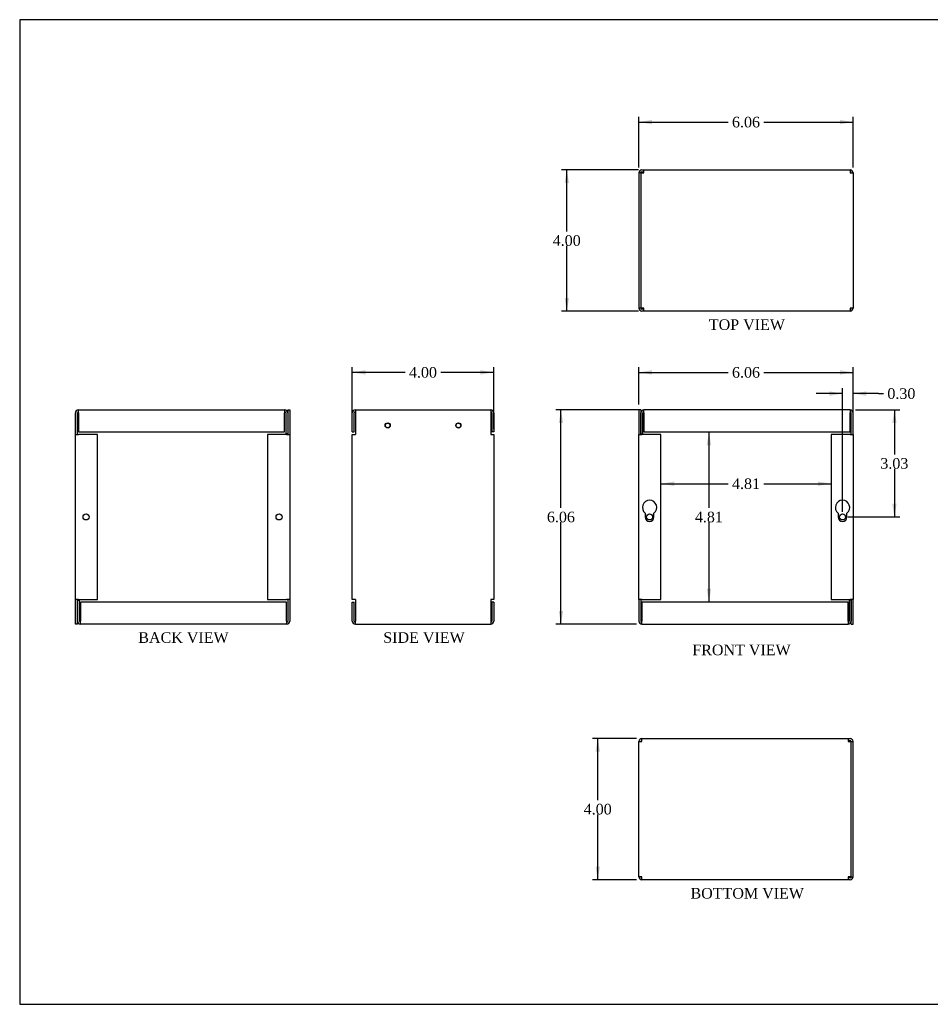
# Model space of a CAD drawing. Header units: inches. Extents: x 0.1 to 41.9, y -0.2 to 27.9.
# Tile 1 of 3: x 0.1 to 25.8, y 0.1 to 27.9. Entities that reach past the tile are written whole.
import ezdxf
from ezdxf.enums import TextEntityAlignment as Align

# ---------------------------------------------------------------- set-up
doc = ezdxf.new("R2010")
doc.units = ezdxf.units.IN
doc.header["$MEASUREMENT"] = 0
for name, color, linetype in [('COM71343-1', 7, 'Continuous'), ('COM71367-1', 7, 'Continuous'), ('Default', 7, 'Continuous')]:
    doc.layers.add(name, color=color, linetype=linetype)
doc.styles.add('SEACAD_Times_New_Roman', font='times.ttf')
doc.dimstyles.new('HAMMOND_(_STH_-_48x32)', dxfattribs={"dimtxt": 0.3, "dimasz": 0.375, "dimexe": 0.15, "dimexo": 0.15, "dimgap": 0.075, "dimtad": 0, "dimtih": 1, "dimtoh": 1, "dimzin": 0, "dimdsep": 46, "dimtxsty": 'SEACAD_Times_New_Roman', "dimblk1": '_SE_FILLED', "dimblk2": '_SE_FILLED', "dimsah": 1, "dimcen": 0.15, "dimadec": 0, "dimazin": 0, "dimtfac": 0.8, "dimtofl": 0, "dimtmove": 0, "dimatfit": 3, "dimfxl": 1, "dimtolj": 1, "dimtzin": 0, "dimarcsym": 0})

# ---------------------------------------------------------------- blocks, each defined once
blk = doc.blocks.new('SE2')
at = {"layer": 'COM71343-1', "color": 7, "linetype": 'Continuous'}
for p, q in [((17.641, 16.89), (17.584, 16.89)), ((17.584, 16.89), (17.584, 16.194)), ((17.641, 16.89), (17.641, 16.194)), ((17.584, 11.524), (17.584, 16.194)), ((17.584, 16.194), (17.67, 16.194)), ((18.209, 16.194), (17.67, 16.194)), ((18.209, 11.524), (18.209, 16.194)), ((17.761, 13.971), (17.761, 13.859)), ((18.011, 13.859), (18.011, 13.971)), ((17.584, 11.524), (17.584, 10.914)), ((17.67, 11.524), (17.584, 11.524)), ((17.641, 11.524), (17.641, 10.914)), ((17.67, 11.524), (18.209, 11.524)), ((17.67, 11.453), (17.67, 10.914)), ((23.503, 11.453), (17.67, 11.453)), ((23.503, 10.914), (23.503, 11.453)), ((23.589, 11.51), (23.532, 11.51)), ((23.532, 11.51), (23.532, 10.914)), ((23.589, 11.51), (23.589, 10.914)), ((17.67, 10.828), (17.67, 10.914)), ((23.503, 10.914), (23.503, 10.828)), ((17.67, 10.828), (23.503, 10.828))]:
    blk.add_line(p, q, dxfattribs=at)
blk.add_circle((17.886, 13.859), 0.085, dxfattribs=at)
for centre, radius, start, end in [((17.886, 14.131), 0.203, 308.0074, 231.9926), ((17.886, 13.859), 0.125, 180, 0), ((17.67, 10.914), 0.086, 180, 270), ((17.67, 10.914), 0.029, 180, 270), ((23.503, 10.914), 0.086, 270, 0), ((23.503, 10.914), 0.029, 270, 0)]:
    blk.add_arc(centre, radius, start, end, dxfattribs=at)
at = {"layer": 'COM71367-1', "color": 7, "linetype": 'Continuous'}
for p, q in [((17.641, 16.208), (17.641, 16.804)), ((17.698, 16.208), (17.698, 16.804)), ((23.56, 16.89), (17.727, 16.89)), ((17.727, 16.804), (17.727, 16.89)), ((17.727, 16.804), (17.727, 16.265)), ((23.56, 16.89), (23.56, 16.804)), ((23.56, 16.265), (23.56, 16.804)), ((23.589, 16.194), (23.589, 16.804)), ((23.646, 16.194), (23.646, 16.804)), ((17.641, 16.208), (17.698, 16.208)), ((17.727, 16.265), (23.56, 16.265)), ((23.56, 16.194), (23.021, 16.194)), ((23.021, 16.194), (23.021, 11.524)), ((23.56, 16.194), (23.646, 16.194)), ((23.646, 16.194), (23.646, 11.524)), ((23.219, 13.971), (23.219, 13.859)), ((23.469, 13.859), (23.469, 13.971)), ((23.021, 11.524), (23.56, 11.524)), ((23.646, 11.524), (23.56, 11.524)), ((23.589, 10.828), (23.589, 11.524)), ((23.646, 10.828), (23.646, 11.524)), ((23.589, 10.828), (23.646, 10.828))]:
    blk.add_line(p, q, dxfattribs=at)
blk.add_circle((23.344, 13.859), 0.085, dxfattribs=at)
for centre, radius, start, end in [((17.727, 16.804), 0.086, 90, 180), ((17.727, 16.804), 0.029, 90, 180), ((23.56, 16.804), 0.086, 0, 90), ((23.56, 16.804), 0.029, 0, 90), ((23.344, 14.131), 0.203, 308.0074, 231.9926), ((23.344, 13.859), 0.125, 180, 0)]:
    blk.add_arc(centre, radius, start, end, dxfattribs=at)
blk = doc.blocks.new('SE4')
at = {"layer": 'COM71343-1', "color": 7, "linetype": 'Continuous'}
for p, q in [((9.564, 16.89), (13.392, 16.89)), ((9.564, 16.89), (9.564, 16.194)), ((13.392, 16.89), (13.392, 16.194)), ((9.478, 16.194), (9.564, 16.194)), ((9.478, 11.524), (9.478, 16.194)), ((13.392, 16.194), (13.478, 16.194)), ((13.478, 16.194), (13.478, 11.524)), ((9.564, 11.524), (9.478, 11.524)), ((9.478, 11.453), (9.535, 11.453)), ((9.478, 10.914), (9.478, 11.453)), ((9.535, 10.914), (9.535, 11.453)), ((9.564, 11.524), (9.564, 10.914)), ((13.392, 11.524), (13.392, 10.914)), ((13.478, 11.524), (13.392, 11.524)), ((13.478, 11.453), (13.421, 11.453)), ((13.421, 11.453), (13.421, 10.914)), ((13.478, 11.453), (13.478, 10.914)), ((9.564, 10.828), (9.564, 10.914)), ((13.392, 10.914), (13.392, 10.828)), ((9.564, 10.828), (13.392, 10.828))]:
    blk.add_line(p, q, dxfattribs=at)
for centre in [(10.478, 16.449), (12.478, 16.449)]:
    blk.add_circle(centre, 0.0725, dxfattribs=at)
for centre, radius, start, end in [((9.564, 10.914), 0.086, 180, 270), ((9.564, 10.914), 0.029, 180, 270), ((13.392, 10.914), 0.086, 270, 360), ((13.392, 10.914), 0.029, 270, 0)]:
    blk.add_arc(centre, radius, start, end, dxfattribs=at)
at = {"layer": 'COM71367-1', "color": 7, "linetype": 'Continuous'}
for p, q in [((9.478, 16.265), (9.478, 16.804)), ((9.535, 16.265), (9.535, 16.804)), ((13.421, 16.804), (13.421, 16.265)), ((13.478, 16.804), (13.478, 16.265)), ((9.478, 16.265), (9.535, 16.265)), ((13.478, 16.265), (13.421, 16.265))]:
    blk.add_line(p, q, dxfattribs=at)
for centre in [(10.478, 16.449), (12.478, 16.449)]:
    blk.add_circle(centre, 0.0655, dxfattribs=at)
for centre, radius, start, end in [((9.564, 16.804), 0.086, 90, 180), ((9.564, 16.804), 0.029, 90, 180), ((13.392, 16.804), 0.086, 0, 90), ((13.392, 16.804), 0.029, 0, 90)]:
    blk.add_arc(centre, radius, start, end, dxfattribs=at)
blk = doc.blocks.new('SE5')
at = {"layer": 'COM71343-1', "color": 7, "linetype": 'Continuous'}
for p, q in [((17.67, 23.682), (17.727, 23.682)), ((17.641, 23.596), (17.584, 23.596)), ((17.584, 23.596), (17.584, 19.768)), ((17.641, 23.596), (17.641, 19.768)), ((17.67, 23.625), (17.727, 23.625)), ((17.67, 23.625), (17.67, 23.596)), ((17.641, 19.768), (17.584, 19.768)), ((17.67, 19.768), (17.67, 19.739)), ((17.727, 19.739), (17.67, 19.739)), ((17.727, 19.682), (17.67, 19.682))]:
    blk.add_line(p, q, dxfattribs=at)
for centre, radius, start, end in [((17.67, 23.596), 0.086, 90, 180), ((17.67, 23.596), 0.029, 90, 180), ((17.67, 19.768), 0.086, 180, 270), ((17.67, 19.768), 0.029, 180, 270)]:
    blk.add_arc(centre, radius, start, end, dxfattribs=at)
at = {"layer": 'COM71367-1', "color": 7, "linetype": 'Continuous'}
for p, q in [((17.727, 23.596), (17.727, 23.682)), ((17.727, 23.682), (23.56, 23.682)), ((23.56, 23.682), (23.56, 23.596)), ((17.641, 23.596), (17.727, 23.596)), ((23.56, 23.596), (23.646, 23.596)), ((23.646, 23.596), (23.646, 19.768)), ((17.727, 19.768), (17.641, 19.768)), ((17.727, 19.682), (17.727, 19.768)), ((23.56, 19.682), (17.727, 19.682)), ((23.646, 19.768), (23.56, 19.768)), ((23.56, 19.768), (23.56, 19.682))]:
    blk.add_line(p, q, dxfattribs=at)
for centre, radius, start, end in [((23.56, 23.596), 0.086, 0, 90), ((23.56, 23.596), 0.029, 0, 90), ((23.56, 19.768), 0.086, 270, 0), ((23.56, 19.768), 0.029, 270, 0)]:
    blk.add_arc(centre, radius, start, end, dxfattribs=at)
blk = doc.blocks.new('SE6')
at = {"layer": 'COM71343-1', "color": 7, "linetype": 'Continuous'}
for p, q in [((17.67, 7.506), (17.67, 7.592)), ((17.67, 7.592), (23.503, 7.592)), ((23.503, 7.592), (23.503, 7.506)), ((17.584, 7.506), (17.67, 7.506)), ((17.584, 3.678), (17.584, 7.506)), ((23.503, 7.506), (23.589, 7.506)), ((17.67, 3.678), (17.584, 3.678)), ((17.67, 3.592), (17.67, 3.678)), ((23.589, 3.678), (23.503, 3.678)), ((23.503, 3.678), (23.503, 3.592)), ((23.503, 3.592), (17.67, 3.592))]:
    blk.add_line(p, q, dxfattribs=at)
for centre, radius, start, end in [((17.67, 7.506), 0.086, 90, 180), ((17.67, 7.506), 0.029, 90, 180), ((17.67, 3.678), 0.086, 180, 270), ((17.67, 3.678), 0.029, 180, 270)]:
    blk.add_arc(centre, radius, start, end, dxfattribs=at)
at = {"layer": 'COM71367-1', "color": 7, "linetype": 'Continuous'}
for p, q in [((23.503, 7.592), (23.56, 7.592)), ((23.503, 7.535), (23.56, 7.535)), ((23.56, 7.506), (23.56, 7.535)), ((23.589, 7.506), (23.646, 7.506)), ((23.589, 3.678), (23.589, 7.506)), ((23.646, 3.678), (23.646, 7.506)), ((23.56, 3.649), (23.503, 3.649)), ((23.56, 3.649), (23.56, 3.678)), ((23.589, 3.678), (23.646, 3.678)), ((23.56, 3.592), (23.503, 3.592))]:
    blk.add_line(p, q, dxfattribs=at)
for centre, radius, start, end in [((23.56, 7.506), 0.086, 0, 90), ((23.56, 7.506), 0.029, 0, 90), ((23.56, 3.678), 0.086, 270, 0), ((23.56, 3.678), 0.029, 270, 0)]:
    blk.add_arc(centre, radius, start, end, dxfattribs=at)
blk = doc.blocks.new('DMBLK155')
at = {"layer": 'Default', "linetype": 'Continuous', "transparency": 16777216}
for points in [[(15.317, 16.515), (15.442, 16.515), (15.38, 16.89)], [(15.317, 11.203), (15.38, 10.828), (15.442, 11.203)]]:
    blk.add_hatch(color=7, dxfattribs=at).paths.add_polyline_path(points)
at = {"layer": 'Default', "color": 7, "linetype": 'Continuous', "transparency": 16777216}
for p, q in [((17.577, 16.89), (15.23, 16.89)), ((15.38, 14.114), (15.38, 16.89)), ((15.38, 10.828), (15.38, 13.709)), ((17.52, 10.828), (15.23, 10.828))]:
    blk.add_line(p, q, dxfattribs=at)
at = {"layer": 'Default', "color": 7, "linetype": 'Continuous', "transparency": 16777216, "style": 'SEACAD_Times_New_Roman'}
blk.add_text('6.06', height=0.3, dxfattribs=at).set_placement((14.982, 14.009), align=Align.TOP_LEFT)
blk = doc.blocks.new('_SE_FILLED')
at = {"color": 0}
blk.add_line((0, 0), (-1, 0), dxfattribs=at)
blk.add_solid([(0, 0), (-1, -0.1665), (-1, 0.1665), (0, 0)], dxfattribs=at)
blk = doc.blocks.new('DMBLK156')
at = {"layer": 'Default', "linetype": 'Continuous', "transparency": 16777216}
for points in [[(17.959, 18.013), (17.584, 17.951), (17.959, 17.888)], [(23.271, 18.013), (23.271, 17.888), (23.646, 17.951)]]:
    blk.add_hatch(color=7, dxfattribs=at).paths.add_polyline_path(points)
at = {"layer": 'Default', "color": 7, "linetype": 'Continuous', "transparency": 16777216}
for p, q in [((17.584, 17.04), (17.584, 18.101)), ((17.584, 17.951), (20.112, 17.951)), ((21.118, 17.951), (23.646, 17.951)), ((23.646, 16.954), (23.646, 18.101))]:
    blk.add_line(p, q, dxfattribs=at)
at = {"layer": 'Default', "color": 7, "linetype": 'Continuous', "transparency": 16777216, "style": 'SEACAD_Times_New_Roman'}
blk.add_text('6.06', height=0.3, dxfattribs=at).set_placement((20.217, 18.101), align=Align.TOP_LEFT)
blk = doc.blocks.new('DMBLK157')
at = {"layer": 'Default', "linetype": 'Continuous', "transparency": 16777216}
for points in [[(9.853, 18.013), (9.478, 17.951), (9.853, 17.888)], [(13.103, 18.013), (13.103, 17.888), (13.478, 17.951)]]:
    blk.add_hatch(color=7, dxfattribs=at).paths.add_polyline_path(points)
at = {"layer": 'Default', "color": 7, "linetype": 'Continuous', "transparency": 16777216}
for p, q in [((9.478, 16.344), (9.478, 18.101)), ((10.974, 17.951), (9.478, 17.951)), ((13.478, 17.951), (11.981, 17.951)), ((13.478, 16.344), (13.478, 18.101))]:
    blk.add_line(p, q, dxfattribs=at)
at = {"layer": 'Default', "color": 7, "linetype": 'Continuous', "transparency": 16777216, "style": 'SEACAD_Times_New_Roman'}
blk.add_text('4.00', height=0.3, dxfattribs=at).set_placement((11.079, 18.101), align=Align.TOP_LEFT)
blk = doc.blocks.new('DMBLK158')
at = {"layer": 'Default', "linetype": 'Continuous', "transparency": 16777216}
for points in [[(16.358, 7.217), (16.483, 7.217), (16.42, 7.592)], [(16.358, 3.967), (16.42, 3.592), (16.483, 3.967)]]:
    blk.add_hatch(color=7, dxfattribs=at).paths.add_polyline_path(points)
at = {"layer": 'Default', "color": 7, "linetype": 'Continuous', "transparency": 16777216}
for p, q in [((17.52, 7.592), (16.27, 7.592)), ((16.42, 5.847), (16.42, 7.592)), ((16.42, 3.592), (16.42, 5.442)), ((17.52, 3.592), (16.27, 3.592))]:
    blk.add_line(p, q, dxfattribs=at)
at = {"layer": 'Default', "color": 7, "linetype": 'Continuous', "transparency": 16777216, "style": 'SEACAD_Times_New_Roman'}
blk.add_text('4.00', height=0.3, dxfattribs=at).set_placement((16.022, 5.742), align=Align.TOP_LEFT)
blk = doc.blocks.new('DMBLK159')
at = {"layer": 'Default', "linetype": 'Continuous', "transparency": 16777216}
for points in [[(15.482, 23.307), (15.607, 23.307), (15.544, 23.682)], [(15.482, 20.057), (15.544, 19.682), (15.607, 20.057)]]:
    blk.add_hatch(color=7, dxfattribs=at).paths.add_polyline_path(points)
at = {"layer": 'Default', "color": 7, "linetype": 'Continuous', "transparency": 16777216}
for p, q in [((17.577, 23.682), (15.394, 23.682)), ((15.544, 21.937), (15.544, 23.682)), ((15.544, 19.682), (15.544, 21.532)), ((17.577, 19.682), (15.394, 19.682))]:
    blk.add_line(p, q, dxfattribs=at)
at = {"layer": 'Default', "color": 7, "linetype": 'Continuous', "transparency": 16777216, "style": 'SEACAD_Times_New_Roman'}
blk.add_text('4.00', height=0.3, dxfattribs=at).set_placement((15.146, 21.832), align=Align.TOP_LEFT)
blk = doc.blocks.new('DMBLK160')
at = {"layer": 'Default', "linetype": 'Continuous', "transparency": 16777216}
for points in [[(17.959, 25.095), (17.584, 25.033), (17.959, 24.97)], [(23.271, 25.095), (23.271, 24.97), (23.646, 25.033)]]:
    blk.add_hatch(color=7, dxfattribs=at).paths.add_polyline_path(points)
at = {"layer": 'Default', "color": 7, "linetype": 'Continuous', "transparency": 16777216}
for p, q in [((17.584, 23.746), (17.584, 25.183)), ((23.646, 23.746), (23.646, 25.183)), ((17.584, 25.033), (20.112, 25.033)), ((21.118, 25.033), (23.646, 25.033))]:
    blk.add_line(p, q, dxfattribs=at)
at = {"layer": 'Default', "color": 7, "linetype": 'Continuous', "transparency": 16777216, "style": 'SEACAD_Times_New_Roman'}
blk.add_text('6.06', height=0.3, dxfattribs=at).set_placement((20.217, 25.183), align=Align.TOP_LEFT)
blk = doc.blocks.new('DMBLK162')
at = {"layer": 'Default', "linetype": 'Continuous', "transparency": 16777216}
for points in [[(22.969, 17.413), (22.969, 17.288), (23.344, 17.351)], [(24.021, 17.413), (23.646, 17.351), (24.021, 17.288)]]:
    blk.add_hatch(color=7, dxfattribs=at).paths.add_polyline_path(points)
at = {"layer": 'Default', "color": 7, "linetype": 'Continuous', "transparency": 16777216}
for p, q in [((23.344, 17.351), (22.594, 17.351)), ((23.344, 14.009), (23.344, 17.501)), ((23.646, 16.344), (23.646, 17.501)), ((24.357, 17.351), (23.646, 17.351)), ((24.357, 17.351), (24.507, 17.351))]:
    blk.add_line(p, q, dxfattribs=at)
at = {"layer": 'Default', "color": 7, "linetype": 'Continuous', "transparency": 16777216, "style": 'SEACAD_Times_New_Roman'}
blk.add_text('0.30', height=0.3, dxfattribs=at).set_placement((24.612, 17.501), align=Align.TOP_LEFT)
blk = doc.blocks.new('SE7')
at = {"layer": 'COM71343-1', "color": 7, "linetype": 'Continuous'}
for p, q in [((7.65, 16.89), (7.707, 16.89)), ((7.65, 16.89), (7.65, 16.194)), ((7.707, 16.89), (7.707, 16.194)), ((7.621, 16.194), (7.082, 16.194)), ((7.082, 16.194), (7.082, 11.524)), ((7.621, 16.194), (7.707, 16.194)), ((7.707, 16.194), (7.707, 11.524)), ((1.702, 11.51), (1.759, 11.51)), ((1.702, 10.914), (1.702, 11.51)), ((1.759, 10.914), (1.759, 11.51)), ((1.788, 11.453), (1.788, 10.914)), ((7.621, 11.453), (1.788, 11.453)), ((7.082, 11.524), (7.621, 11.524)), ((7.707, 11.524), (7.621, 11.524)), ((7.621, 10.914), (7.621, 11.453)), ((7.65, 11.524), (7.65, 10.914)), ((7.707, 11.524), (7.707, 10.914)), ((1.788, 10.828), (1.788, 10.914)), ((7.621, 10.914), (7.621, 10.828)), ((7.621, 10.828), (1.788, 10.828))]:
    blk.add_line(p, q, dxfattribs=at)
blk.add_circle((7.405, 13.859), 0.085, dxfattribs=at)
for centre, radius, start, end in [((1.788, 10.914), 0.086, 180, 270), ((1.788, 10.914), 0.029, 180, 270), ((7.621, 10.914), 0.086, 270, 0), ((7.621, 10.914), 0.029, 270, 0)]:
    blk.add_arc(centre, radius, start, end, dxfattribs=at)
at = {"layer": 'COM71367-1', "color": 7, "linetype": 'Continuous'}
for p, q in [((1.645, 16.194), (1.645, 16.804)), ((1.702, 16.194), (1.702, 16.804)), ((1.731, 16.89), (7.564, 16.89)), ((1.731, 16.804), (1.731, 16.89)), ((1.731, 16.804), (1.731, 16.265)), ((7.564, 16.89), (7.564, 16.804)), ((7.564, 16.265), (7.564, 16.804)), ((7.593, 16.804), (7.593, 16.208)), ((7.65, 16.804), (7.65, 16.208)), ((1.645, 11.524), (1.645, 16.194)), ((1.645, 16.194), (1.731, 16.194)), ((1.731, 16.265), (7.564, 16.265)), ((2.27, 16.194), (1.731, 16.194)), ((2.27, 11.524), (2.27, 16.194)), ((7.65, 16.208), (7.593, 16.208)), ((1.645, 10.828), (1.645, 11.524)), ((1.731, 11.524), (1.645, 11.524)), ((1.702, 10.828), (1.702, 11.524)), ((1.731, 11.524), (2.27, 11.524)), ((1.702, 10.828), (1.645, 10.828))]:
    blk.add_line(p, q, dxfattribs=at)
blk.add_circle((1.947, 13.859), 0.085, dxfattribs=at)
for centre, radius, start, end in [((1.731, 16.804), 0.086, 90, 180), ((1.731, 16.804), 0.029, 90, 180), ((7.564, 16.804), 0.086, 0, 90), ((7.564, 16.804), 0.029, 0, 90)]:
    blk.add_arc(centre, radius, start, end, dxfattribs=at)
blk = doc.blocks.new('DMBLK163')
at = {"layer": 'Default', "linetype": 'Continuous', "transparency": 16777216}
for points in [[(18.584, 14.738), (18.584, 14.863), (18.209, 14.801)], [(22.646, 14.738), (23.021, 14.801), (22.646, 14.863)]]:
    blk.add_hatch(color=7, dxfattribs=at).paths.add_polyline_path(points)
at = {"layer": 'Default', "color": 7, "linetype": 'Continuous', "transparency": 16777216}
for p, q in [((18.209, 14.801), (20.112, 14.801)), ((21.118, 14.801), (23.021, 14.801))]:
    blk.add_line(p, q, dxfattribs=at)
at = {"layer": 'Default', "color": 7, "linetype": 'Continuous', "transparency": 16777216, "style": 'SEACAD_Times_New_Roman'}
blk.add_text('4.81', height=0.3, dxfattribs=at).set_placement((20.217, 14.951), align=Align.TOP_LEFT)
blk = doc.blocks.new('DMBLK164')
at = {"layer": 'Default', "linetype": 'Continuous', "transparency": 16777216}
for points in [[(19.627, 15.89), (19.565, 16.265), (19.502, 15.89)], [(19.627, 11.828), (19.502, 11.828), (19.565, 11.453)]]:
    blk.add_hatch(color=7, dxfattribs=at).paths.add_polyline_path(points)
at = {"layer": 'Default', "color": 7, "linetype": 'Continuous', "transparency": 16777216}
for p, q in [((19.565, 16.265), (19.565, 14.114)), ((19.565, 13.709), (19.565, 11.453))]:
    blk.add_line(p, q, dxfattribs=at)
at = {"layer": 'Default', "color": 7, "linetype": 'Continuous', "transparency": 16777216, "style": 'SEACAD_Times_New_Roman'}
blk.add_text('4.81', height=0.3, dxfattribs=at).set_placement((19.167, 14.009), align=Align.TOP_LEFT)
blk = doc.blocks.new('DMBLK165')
at = {"layer": 'Default', "linetype": 'Continuous', "transparency": 16777216}
for points in [[(24.873, 16.515), (24.811, 16.89), (24.748, 16.515)], [(24.873, 14.234), (24.748, 14.234), (24.811, 13.859)]]:
    blk.add_hatch(color=7, dxfattribs=at).paths.add_polyline_path(points)
at = {"layer": 'Default', "color": 7, "linetype": 'Continuous', "transparency": 16777216}
for p, q in [((23.71, 16.89), (24.961, 16.89)), ((24.811, 16.89), (24.811, 15.63)), ((24.811, 15.225), (24.811, 13.859)), ((23.494, 13.859), (24.961, 13.859))]:
    blk.add_line(p, q, dxfattribs=at)
at = {"layer": 'Default', "color": 7, "linetype": 'Continuous', "transparency": 16777216, "style": 'SEACAD_Times_New_Roman'}
blk.add_text('3.03', height=0.3, dxfattribs=at).set_placement((24.413, 15.525), align=Align.TOP_LEFT)
blk = doc.blocks.new('BORDER')
at = {"layer": 'Default', "color": 7, "linetype": 'Continuous'}
for p, q in [((0, 27.86), (-41.86, 27.86)), ((-41.86, 27.86), (-41.86, 0)), ((-41.86, 0), (0, 0))]:
    blk.add_line(p, q, dxfattribs=at)

msp = doc.modelspace()

# ---------------------------------------------------------------- block references
at = {"layer": 'Default', "color": 7}
msp.add_blockref('BORDER', (41.93, 0.07), dxfattribs=at)
at = {"layer": 'Default'}
for name in ['SE5', 'SE7', 'SE4', 'SE2', 'SE6']:
    msp.add_blockref(name, (0, 0), dxfattribs=at)

# ---------------------------------------------------------------- texts
at = {"layer": 'Default', "color": 7, "linetype": 'Continuous', "style": 'SEACAD_Times_New_Roman'}
for s, p in [('TOP VIEW', (19.563, 19.452)), ('BACK VIEW', (3.425, 10.598)), ('SIDE VIEW', (10.354, 10.598)), ('FRONT VIEW', (19.095, 10.248)), ('BOTTOM VIEW', (19.044, 3.362))]:
    msp.add_text(s, height=0.3, dxfattribs=at).set_placement(p, align=Align.TOP_LEFT)

# ---------------------------------------------------------------- dimensions: what is measured, and where the dimension line sits
at = {"layer": 'Default', "color": 7, "linetype": 'Continuous'}
for base, p1, p2, angle, picture, middle, dimtype in [((17.584, 25.033), (17.584, 23.596), (23.646, 23.596), 0, 'DMBLK160', (20.615, 25.033), 161), ((15.544, 19.682), (17.727, 19.682), (17.727, 23.682), 90, 'DMBLK159', (15.544, 21.682), 161), ((15.38, 16.89), (17.67, 10.828), (17.727, 16.89), 90, 'DMBLK155', (15.38, 13.859), 160), ((24.811, 13.859), (23.56, 16.89), (23.344, 13.859), 90, 'DMBLK165', (24.811, 15.375), 160), ((19.565, 11.453), (17.727, 16.265), (17.67, 11.453), 90, 'DMBLK164', (19.565, 13.859), 160), ((18.209, 14.801), (18.209, 16.194), (23.021, 16.194), 0, 'DMBLK163', (20.615, 14.801), 161), ((16.42, 3.592), (17.67, 3.592), (17.67, 7.592), 90, 'DMBLK158', (16.42, 5.592), 161)]:
    dim = msp.add_linear_dim(base=base, p1=p1, p2=p2, angle=angle, text='\\A1;<>', dimstyle='HAMMOND_(_STH_-_48x32)', dxfattribs=at)
    dim.commit()
    dim.dimension.update_dxf_attribs({"geometry": picture, "text_midpoint": middle, "dimtype": dimtype})
for base, p1, p2, picture, middle in [((9.478, 17.951), (13.478, 16.194), (9.478, 16.194), 'DMBLK157', (11.478, 17.951)), ((23.646, 17.951), (17.584, 16.194), (23.646, 16.804), 'DMBLK156', (20.615, 17.951))]:
    dim = msp.add_linear_dim(base=base, p1=p1, p2=p2, text='\\A1;<>', dimstyle='HAMMOND_(_STH_-_48x32)', dxfattribs=at)
    dim.commit()
    dim.dimension.update_dxf_attribs({"geometry": picture, "text_midpoint": middle, "dimtype": 160})
dim = msp.add_linear_dim(base=(23.344, 17.351), p1=(23.646, 16.194), p2=(23.344, 13.859), text='\\A1;<>', dimstyle='HAMMOND_(_STH_-_48x32)', override={"dimtmove": 1}, dxfattribs=at)
dim.commit()
dim.dimension.update_dxf_attribs({"geometry": 'DMBLK162', "text_midpoint": (24.507, 17.351), "dimtype": 160})

doc.saveas('drawing.dxf')
